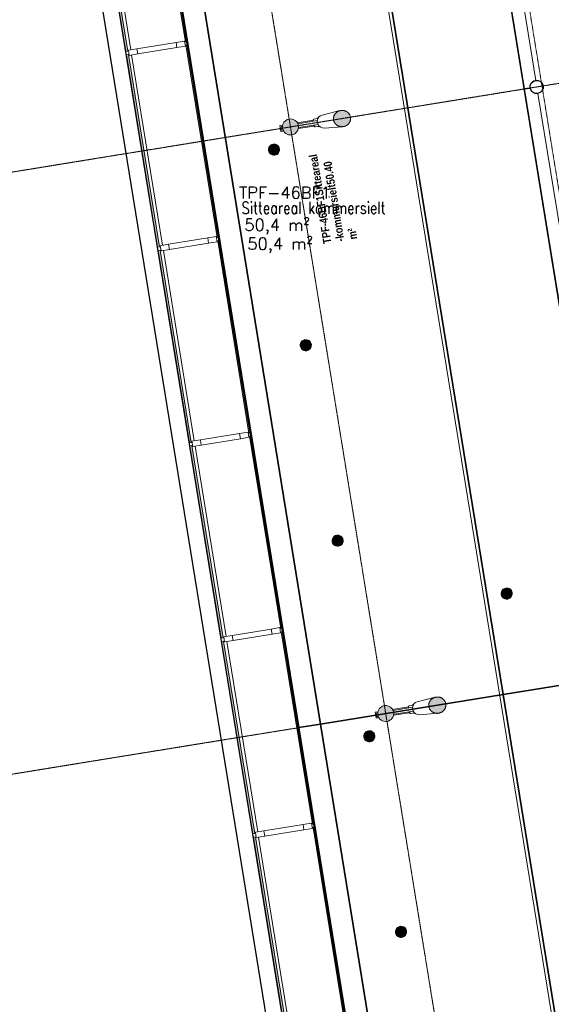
# Model space of a CAD drawing. Header units: millimetres. Extents: x 344773 to 395309, y 816588 to 874127.
# Tile 7 of 25: x 356483 to 364530, y 835334 to 850245. Entities that reach past the tile are written whole.
import ezdxf
from ezdxf.enums import TextEntityAlignment as Align

# ---------------------------------------------------------------- set-up
doc = ezdxf.new("R2010")
doc.units = ezdxf.units.MM
doc.linetypes.add('Overhead', pattern=[1.4000000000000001, 0.7000000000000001, -0.7000000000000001])
doc.linetypes.add('System - Akser', pattern=[7.199999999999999, 4.8, -0.8, 0.8, -0.8])
for name, color, linetype, lineweight in [('0-1', 7, 'Continuous', 5), ('A-AREA-BNDY', 1, 'Continuous', 5), ('A-AREA-IDEN', 2, 'Continuous', 5), ('A-FLOR-1', 8, 'Continuous', 5), ('A-FLOR-OVHD', 1, 'Overhead', 5), ('A-GLAZ-CURT-1', 10, 'Continuous', 9), ('A-GLAZ-CURT-2', 7, 'Continuous', 5), ('A862-NA', 7, 'Continuous', 5), ('A862-NR', 255, 'Continuous', 5), ('Q-SPCQ', 91, 'Continuous', 5), ('Q-SPCQ-1', 7, 'Continuous', 5), ('S-BEAM-1', 10, 'Continuous', 9), ('S-BEAM-2', 7, 'Continuous', 5), ('S-COLS-2', 10, 'Continuous', 9), ('S-COLS-3', 7, 'Continuous', 5), ('S-COLS-SYMB-1', 10, 'Continuous', 9), ('S-GRID-1', 1, 'System - Akser', 5)]:
    doc.layers.add(name, color=color, linetype=linetype, lineweight=lineweight)
for name, color, linetype in [('_grå hatch fotavtrykk', 7, 'Continuous'), ('A861 soner', 7, 'Continuous'), ('A862-B-RLin', 1, 'Continuous'), ('A862-B-RLin-Etasje', 6, 'Continuous'), ('A862-B-T', 1, 'Continuous'), ('A862-N-T', 4, 'Continuous')]:
    doc.layers.add(name, color=color, linetype=linetype)
doc.layers.add('A862-N-RLin', color=7, linetype='Continuous', plot=False)
doc.styles.add('Arial Narrow_B', font='ARIALNB.TTF', dxfattribs={"height": 122.8911042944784})
doc.styles.add('ROMANS', font='ROMANS.SHX')

# ---------------------------------------------------------------- blocks, each defined once
blk = doc.blocks.new('Arkiv_0.975_234', base_point=(302896.1749023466, 40813.44769077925))
at = {"linetype": 'Continuous', "flags": 1}
for tag in ['floor_f', 'ROOM_WALLS_SURF', 'ROOM_DOORS_SURF', 'ROOM_WINDS_SURF', 'ROOM_BASELEV', 'ROOM_HEIGHT', 'ROOM_NET_AREA', 'ROOM_REDUCED_AREA', 'ROOM_CALC_AREA', 'ROOM_VOLUME']:
    blk.add_attdef(tag, text='', height=2000, dxfattribs=at).set_placement((302896.1749023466, 39780.32073765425), align=Align.BOTTOM_LEFT)
at = {"layer": 'A862-B-T', "linetype": 'Continuous'}
blk.add_attdef('Bruttoareal', text='', height=2000, dxfattribs=at).set_placement((302896.1749023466, 39780.32073765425), align=Align.BOTTOM_LEFT)
at = {"layer": 'A862-N-T', "color": 2}
blk.add_attdef('Nettoareal', text='', height=125, dxfattribs=at).set_placement((302614.2949023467, 40514.50225620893), align=Align.BOTTOM_LEFT)
at = {"layer": 'A862-NA', "color": 1}
blk.add_attdef('ROOM_NAME', text='', height=125, dxfattribs=at).set_placement((302614.2949023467, 40702.00225620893), align=Align.BOTTOM_LEFT)
at = {"layer": 'A862-NR'}
blk.add_attdef('ROOM_NUMBER', text='', height=125, dxfattribs=at).set_placement((302614.2949023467, 40889.5022562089), align=Align.BOTTOM_LEFT)
blk = doc.blocks.new('A233 - TP Glassfasade Ramme 1 - A233 - TP Glassfasade Ramme 1-6429322-ENBR-80052-AA1-TOF-200-0002_2D')
at = {"layer": 'S-BEAM-1'}
for p, q in [((39.99999999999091, 430.000000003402), (-39.99999999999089, 430.000000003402)), ((-39.99999999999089, 430.000000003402), (-39.9999999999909, 300.000000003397)), ((-39.9999999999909, 300.000000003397), (39.99999999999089, 300.000000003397)), ((39.99999999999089, 300.000000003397), (39.99999999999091, 430.000000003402)), ((39.99999999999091, -299.9999999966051), (-39.9999999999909, -299.9999999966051)), ((-39.9999999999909, -299.9999999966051), (-39.99999999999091, -429.9999999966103)), ((-39.99999999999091, -429.9999999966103), (39.99999999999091, -429.9999999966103)), ((39.99999999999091, -429.9999999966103), (39.99999999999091, -299.9999999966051))]:
    blk.add_line(p, q, dxfattribs=at)
at = {"layer": 'S-BEAM-2'}
for p, q in [((-39.99999999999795, -299.9999999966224), (-39.99999999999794, 300.0000000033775)), ((40.00000000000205, 300.0000000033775), (40.00000000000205, -299.9999999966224))]:
    blk.add_line(p, q, dxfattribs=at)
blk = doc.blocks.new('A222 - Sirkulær Stålsøyle - A222 - Sirkulær Stålsøyle 1 - Ø 200 mm-26153990-ENBR-80052-AA1-TOF-200-0002_2D')
at = {"layer": 'S-COLS-3'}
h = blk.add_hatch(color=256, dxfattribs=at)
h.paths.add_polyline_path([(17.3648177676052, -98.48077530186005), (60.32088886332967, -77.94228634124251), (77.94228634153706, -61.96155060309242), (95.89268973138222, -23.29371405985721), (100.0000000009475, -6.410552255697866e-10), (86.9333243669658, 46.38861592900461), (63.63961030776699, 75.15754839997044), (49.09117846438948, 86.93332436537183), (17.3648177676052, 98.48077530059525), (-23.29371405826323, 96.32283352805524), (-60.32088886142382, 77.94228633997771), (-77.9422863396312, 61.96155060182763), (-95.89268972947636, 23.29371405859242), (-99.99999999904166, -6.410552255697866e-10), (-86.93332436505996, -46.38861593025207), (-63.63961030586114, -75.15754840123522), (-40.66555640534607, -90.00000000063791), (-17.364817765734, -98.48077530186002), (9.355950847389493e-10, -98.48077530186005)], flags=0)
h.paths.add_polyline_path([(9.355929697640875e-10, -90.00000000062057), (-23.29371405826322, -86.93332436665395), (-44.99999999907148, -77.94228634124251), (-71.56532211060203, -53.31062158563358), (-85.12134751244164, -27.66821315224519), (-86.93332436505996, -23.29371405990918), (-89.99999999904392, -6.410531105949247e-10), (-81.95101363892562, 35.32207618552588), (-66.52204922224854, 59.88314277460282), (-63.63961030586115, 63.63961030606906), (-44.99999999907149, 77.94228633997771), (-10.38569152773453, 88.6326977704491), (18.59929829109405, 87.55135592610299), (23.29371406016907, 86.93332436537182), (45.00000000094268, 77.94228633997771), (71.56532211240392, 53.31062158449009), (85.12134751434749, 27.66821315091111), (86.93332436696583, 23.29371405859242), (90.00000000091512, -6.410552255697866e-10), (81.95101364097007, -35.32207618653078), (66.52204922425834, -59.88314277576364), (63.63961030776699, -63.63961030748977), (45.00000000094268, -77.94228634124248), (10.38569152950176, -88.6326977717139)], flags=0)
at = {"layer": 'S-COLS-2'}
for centre, radius, start, end in [((-3.098267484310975e-13, -1.064300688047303e-13), 99.99999999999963, 359.9999999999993, 179.9999999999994), ((-3.09268259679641e-13, -1.06758612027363e-13), 99.99999999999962, 179.9999999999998, 359.9999999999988)]:
    blk.add_arc(centre, radius, start, end, dxfattribs=at)
at = {"layer": 'S-COLS-SYMB-1'}
for centre, radius, start, end in [((-3.078755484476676e-13, -1.067582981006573e-13), 99.99999999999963, 359.9999999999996, 179.9999999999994), ((-3.09268259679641e-13, -1.06758612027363e-13), 99.9999999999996, 180.0000000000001, 0)]:
    blk.add_arc(centre, radius, start, end, dxfattribs=at)
blk = doc.blocks.new('System Panel - A200 - Glass - 30mm-23889627-ENBR-80052-AA1-TOF-200-0002_2D')
at = {"layer": 'A-GLAZ-CURT-2'}
blk.add_hatch(color=256, dxfattribs=at).paths.add_polyline_path([(1474.999999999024, -12.09999999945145), (-1475.000000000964, -12.09999999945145), (-1475.000000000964, -42.09999999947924), (1474.999999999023, -42.09999999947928)], flags=0)
at = {"layer": 'A-GLAZ-CURT-1'}
for p, q in [((1474.999999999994, -12.09999999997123), (-1474.999999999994, -12.09999999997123)), ((-1474.999999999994, -12.09999999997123), (-1474.999999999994, -42.09999999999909)), ((-1474.999999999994, -42.09999999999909), (1474.999999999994, -42.09999999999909)), ((1474.999999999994, -42.09999999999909), (1474.999999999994, -12.09999999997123))]:
    blk.add_line(p, q, dxfattribs=at)
blk = doc.blocks.new('System Panel - A200 - Glass - 30mm-23889626-ENBR-80052-AA1-TOF-200-0002_2D')
at = {"layer": 'A-GLAZ-CURT-2'}
blk.add_hatch(color=256, dxfattribs=at).paths.add_polyline_path([(-1475.000000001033, -12.09999999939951), (-1475.000000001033, -42.0999999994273), (1474.999999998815, -42.09999999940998), (1474.999999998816, -12.09999999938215), (-543.6805156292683, -12.09999999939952)], flags=0)
at = {"layer": 'A-GLAZ-CURT-1'}
for p, q in [((1474.999999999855, -12.09999999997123), (-1474.999999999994, -12.09999999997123)), ((-1474.999999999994, -12.09999999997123), (-1474.999999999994, -42.09999999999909)), ((-1474.999999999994, -42.09999999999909), (1474.999999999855, -42.09999999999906)), ((1474.999999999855, -42.09999999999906), (1474.999999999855, -12.09999999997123))]:
    blk.add_line(p, q, dxfattribs=at)
blk = doc.blocks.new('A222 V-Søyle_Pir - A222 V-Søyle_Pir-V106-ENBR-80052-AA1-TOF-200-0002_2D')
at = {"layer": 'S-COLS-3'}
for points in [[(8.662937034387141e-10, 126291.9251316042), (31.38634672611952, 126296.0572225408), (60.63376579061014, 126308.1719001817), (85.74909391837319, 126327.4435692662), (105.0207630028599, 126352.558897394), (117.1354406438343, 126381.8063164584), (121.267531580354, 126413.1926631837), (117.1354406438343, 126444.5790099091), (93.12760202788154, 126489.3258981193), (85.74909391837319, 126498.9417571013), (60.63376579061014, 126518.2134261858), (31.38634672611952, 126530.3281038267), (8.619622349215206e-10, 126534.4601947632), (-31.38634672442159, 126530.3281038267), (-60.63376578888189, 126518.2134261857), (-93.12760202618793, 126489.3258981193), (-105.0207630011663, 126473.8264289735), (-117.1354406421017, 126444.5790099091), (-121.2675315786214, 126413.1926631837), (-117.1354406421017, 126381.8063164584), (-105.020763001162, 126352.5588973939), (-85.74909391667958, 126327.4435692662), (-60.63376578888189, 126308.1719001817), (-31.38634672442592, 126296.0572225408)], [(8.662937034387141e-10, 125492.2494524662), (29.57242316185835, 125496.0251154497), (57.42620458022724, 125507.132676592), (81.94258372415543, 125524.9266048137), (101.696757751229, 125548.3727816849), (115.5406858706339, 125576.108600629), (122.6698093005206, 125606.5221566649), (122.6698093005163, 125637.8459244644), (115.5406858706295, 125668.2594805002), (101.6967577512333, 125695.9952994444), (81.94258372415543, 125719.4414763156), (57.42620458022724, 125737.2354045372), (29.57242316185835, 125748.3429656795), (8.662937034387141e-10, 125752.1186286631), (-29.57242316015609, 125748.3429656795), (-57.42620457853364, 125737.2354045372), (-81.94258372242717, 125719.4414763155), (-101.6967577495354, 125695.9952994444), (-115.5406858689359, 125668.2594805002), (-122.6698092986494, 125637.8459244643), (-122.6698092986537, 125606.5221566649), (-115.5406858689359, 125576.108600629), (-101.6967577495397, 125548.3727816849), (-81.94258372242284, 125524.9266048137), (-57.42620457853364, 125507.132676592), (-29.57242316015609, 125496.0251154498)]]:
    blk.add_hatch(color=256, dxfattribs=at).paths.add_polyline_path(points, flags=0)
at = {"layer": 'S-COLS-2'}
for radius, start, end in [(121.267531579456, 89.9999999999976, 269.9999999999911), (121.2675315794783, 269.9999999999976, 90.00000000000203)]:
    blk.add_arc((0, 126413.1926631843), radius, start, end, dxfattribs=at)
for points in [[(-4.331468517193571e-12, 125752.1186286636), (-5.071957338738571, 125752.1003430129), (-15.08187180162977, 125751.4491397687), (-29.61176347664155, 125748.6612029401), (-41.52330496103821, 125744.7467359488), (-50.78164823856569, 125740.7196147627), (-57.46172219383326, 125737.3072135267), (-63.92869046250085, 125733.4639583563), (-70.2329638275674, 125729.1741465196), (-76.28317190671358, 125724.4970790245), (-81.99365964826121, 125719.5021003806), (-87.39769183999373, 125714.1433773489), (-92.54251998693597, 125708.3917561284), (-97.35242176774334, 125702.3281344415), (-101.7601484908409, 125696.0413082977), (-105.7875307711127, 125689.4784290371), (-109.4738215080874, 125682.5992933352), (-112.7639080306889, 125675.5015046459), (-115.6127059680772, 125668.2882007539), (-118.0293833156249, 125660.902575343), (-120.0429023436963, 125653.2957156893), (-121.6219658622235, 125645.5762576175), (-122.7462732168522, 125637.8556870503), (-123.4117970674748, 125630.0765409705), (-123.6355262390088, 125622.184041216), (-123.4117963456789, 125614.2915375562), (-122.7462761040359, 125606.5124031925), (-121.6219550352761, 125598.7917896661), (-120.0429427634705, 125591.0724917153), (-118.0292324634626, 125583.4650345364), (-115.4119386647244, 125575.466356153), (-112.0217227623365, 125567.0647168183), (-107.711612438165, 125558.2710540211), (-102.8289934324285, 125549.90220926), (-97.39218294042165, 125542.0214014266), (-91.3146303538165, 125534.4750696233), (-84.74616648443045, 125527.4513333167), (-77.7815227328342, 125521.0651027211), (-70.256698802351, 125515.1578440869), (-62.33539973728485, 125509.8543842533), (-54.18724953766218, 125505.2715860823), (-45.61118417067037, 125501.304219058), (-33.7964720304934, 125496.9056930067), (-18.79979405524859, 125493.2742164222), (-6.339946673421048, 125492.2723095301), (-8.662937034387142e-12, 125492.2494524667)], [(-8.662937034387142e-12, 125492.2494524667), (5.071957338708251, 125492.2677381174), (15.08187180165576, 125492.9189413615), (29.6117634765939, 125495.7068781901), (41.52330496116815, 125499.6213451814), (50.78164823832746, 125503.6484663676), (57.46172219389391, 125507.0608676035), (63.92869046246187, 125510.904122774), (70.23296382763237, 125515.1939346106), (76.28317190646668, 125519.8710021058), (81.99365964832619, 125524.8659807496), (87.39769183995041, 125530.2247037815), (92.54251998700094, 125535.9763250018), (97.35242176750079, 125542.039946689), (101.7601484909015, 125548.3267728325), (105.7875307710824, 125554.8896520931), (109.4738215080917, 125561.7687877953), (112.7639080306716, 125568.8665764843), (115.6127059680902, 125576.0798803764), (118.0293833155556, 125583.4655057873), (120.0429023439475, 125591.0723654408), (121.6219658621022, 125598.7918235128), (122.7462732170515, 125606.51239408), (123.4117970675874, 125614.2915401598), (123.6355262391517, 125622.1840399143), (123.4117963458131, 125630.0765435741), (122.7462761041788, 125637.8556779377), (121.6219550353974, 125645.5762914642), (120.0429427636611, 125653.2955894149), (118.0292324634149, 125660.9030465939), (115.4119386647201, 125668.9017249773), (112.0217227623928, 125677.3033643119), (107.7116124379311, 125686.0970271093), (102.8289934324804, 125694.4658718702), (97.39218294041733, 125702.3466797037), (91.31463035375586, 125709.893011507), (84.74616648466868, 125716.9167478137), (77.78152273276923, 125723.3029784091), (70.25669880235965, 125729.2102370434), (62.33539973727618, 125734.513696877), (54.1872495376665, 125739.096495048), (45.61118417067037, 125743.0638620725), (33.79647203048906, 125747.4623881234), (18.79979405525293, 125751.0938647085), (6.339946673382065, 125752.0957716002), (-4.331468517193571e-12, 125752.1186286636)]]:
    blk.add_open_spline(points, degree=3, knots=[0, 0, 0, 0, 0.03846153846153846, 0.07692307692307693, 0.1153846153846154, 0.1346153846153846, 0.1538461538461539, 0.1730769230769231, 0.1923076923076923, 0.2115384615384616, 0.2307692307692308, 0.25, 0.2692307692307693, 0.2884615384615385, 0.3076923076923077, 0.3269230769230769, 0.3461538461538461, 0.3653846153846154, 0.3846153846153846, 0.4038461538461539, 0.4230769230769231, 0.4423076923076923, 0.4615384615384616, 0.4807692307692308, 0.5, 0.5192307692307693, 0.5384615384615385, 0.5576923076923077, 0.576923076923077, 0.5961538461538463, 0.6153846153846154, 0.639423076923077, 0.6634615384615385, 0.6875, 0.7115384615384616, 0.7355769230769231, 0.7596153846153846, 0.7836538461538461, 0.8076923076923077, 0.8317307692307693, 0.8557692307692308, 0.8798076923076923, 0.9038461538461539, 0.9519230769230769, 1, 1, 1, 1], dxfattribs=at)
at = {"layer": 'S-COLS-3'}
for p, q in [((-29.99999999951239, 126535.9220813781), (-29.99999999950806, 126552.7612215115)), ((-29.99999999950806, 126552.7612215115), (30.00000000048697, 126552.7612215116)), ((30.00000000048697, 126552.7612215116), (30.00000000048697, 126535.9220813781)), ((-29.99999999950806, 126024.4958910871), (-29.99999999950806, 126296.0572225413)), ((30.00000000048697, 126296.4286930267), (30.00000000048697, 126024.4958910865)), ((-65.00000000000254, 125997.7297785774), (-65.00000000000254, 125999.3948342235)), ((-65.00000000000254, 125997.7297785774), (-65.00000000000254, 125999.3948342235)), ((-65.00000000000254, 125980.332467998), (-65.00000000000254, 125997.7297785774)), ((-65.00000000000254, 125980.332467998), (-65.00000000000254, 125997.7297785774)), ((-59.99999999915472, 126048.4716381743), (-29.9999999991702, 126068.4716381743)), ((-29.99999999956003, 126064.5274668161), (-60.00000000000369, 126045.4043006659)), ((-60.00000000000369, 126045.4043006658), (-60.00000000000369, 126048.1057854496)), ((-59.99999999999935, 125980.251908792), (-60.00000000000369, 126045.4043006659)), ((-29.99999999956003, 126024.4958910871), (-29.99999999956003, 125996.9888311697)), ((30.0000000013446, 126068.471638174), (60.00000000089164, 126048.4716381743)), ((59.99999999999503, 126045.4043006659), (29.99999999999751, 126064.5274668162)), ((29.9999999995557, 125996.9888311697), (29.99999999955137, 126024.4958910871)), ((59.99999999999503, 126048.1057854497), (59.99999999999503, 126045.4043006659)), ((59.99999999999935, 126045.4043006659), (59.99999999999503, 125980.2519087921)), ((64.99999999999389, 125999.3948342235), (64.99999999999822, 125997.7297785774)), ((64.99999999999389, 125999.3948342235), (64.99999999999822, 125997.7297785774)), ((64.99999999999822, 125997.7297785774), (64.99999999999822, 125980.332467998)), ((64.99999999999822, 125997.7297785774), (64.99999999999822, 125980.332467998)), ((-99.68314361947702, 125912.6123045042), (-123.0924665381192, 125633.6053856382)), ((123.0924665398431, 125633.6053856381), (99.68314362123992, 125912.6123045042))]:
    blk.add_line(p, q, dxfattribs=at)
for major_axis, ratio, start_param, end_param in [((99.99999999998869, 0), 0.9510565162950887, 1.919862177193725, 3.061965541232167), ((99.9999999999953, 0), 0.9510565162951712, 1.570796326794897, 1.917829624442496), ((100.0000000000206, 0), 0.951056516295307, 1.223763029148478, 1.570796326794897), ((100.0000000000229, 0), 0.9510565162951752, 0.07962711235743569, 1.221730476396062)]:
    blk.add_ellipse((-4.331468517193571e-12, 125905.0473162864), major_axis=major_axis, ratio=ratio, start_param=start_param, end_param=end_param, dxfattribs=at)
blk = doc.blocks.new('System Panel - A200 - Glass - 30mm-23890355-ENBR-80052-AA1-TOF-200-0002_2D')
at = {"layer": 'A-GLAZ-CURT-2'}
blk.add_hatch(color=256, dxfattribs=at).paths.add_polyline_path([(1474.999999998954, 42.10000000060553), (-1475.000000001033, 42.10000000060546), (-1475.000000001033, 12.1000000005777), (1474.999999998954, 12.1000000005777)], flags=0)
at = {"layer": 'A-GLAZ-CURT-1'}
for p, q in [((1474.999999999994, 42.09999999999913), (-1474.999999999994, 42.09999999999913)), ((-1474.999999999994, 42.09999999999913), (-1474.999999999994, 12.09999999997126)), ((-1474.999999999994, 12.09999999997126), (1474.999999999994, 12.09999999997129)), ((1474.999999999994, 12.09999999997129), (1474.999999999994, 42.09999999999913))]:
    blk.add_line(p, q, dxfattribs=at)
blk = doc.blocks.new('System Panel - A200 - Glass - 30mm-23890354-ENBR-80052-AA1-TOF-200-0002_2D')
at = {"layer": 'A-GLAZ-CURT-2'}
blk.add_hatch(color=256, dxfattribs=at).paths.add_polyline_path([(-1475.000000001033, 42.10000000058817), (-1475.000000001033, 12.10000000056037), (1474.999999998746, 12.1000000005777), (1474.999999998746, 42.1000000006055), (-543.6805156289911, 42.10000000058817)], flags=0)
at = {"layer": 'A-GLAZ-CURT-1'}
for p, q in [((1474.999999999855, 42.09999999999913), (-1474.999999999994, 42.09999999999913)), ((-1474.999999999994, 42.09999999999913), (-1474.999999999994, 12.09999999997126)), ((-1474.999999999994, 12.09999999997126), (1474.999999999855, 12.09999999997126)), ((1474.999999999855, 12.09999999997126), (1474.999999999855, 42.09999999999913))]:
    blk.add_line(p, q, dxfattribs=at)
blk = doc.blocks.new('258 - gulvboks EL - A258 - gulvboks EL-31310932-ENBR-80052-AA1-TOF-200-0002_2D')
at = {"layer": 'Q-SPCQ'}
blk.add_hatch(color=256, dxfattribs=at).paths.add_polyline_path([(-21.99961883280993, -82.10369523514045), (21.99961883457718, -82.10369523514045), (42.50000000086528, -73.61215932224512), (73.61215932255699, -42.50000000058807), (85.00000000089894, -5.890797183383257e-10), (82.1036952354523, 21.9996188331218), (60.10407640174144, 60.10407640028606), (21.99961883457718, 82.10369523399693), (-21.99961883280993, 82.10369523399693), (-60.10407639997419, 60.10407640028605), (-82.10369523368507, 21.9996188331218), (-82.10369523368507, -21.99961883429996), (-60.10407639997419, -60.10407640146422), (-42.49999999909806, -73.61215932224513)], flags=0)
at = {"layer": 'Q-SPCQ-1'}
for radius, start, end in [(85.00000000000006, 359.9999999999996, 179.9999999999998), (85.00000000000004, 179.9999999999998, 359.9999999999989)]:
    blk.add_arc((-1.100263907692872e-15, -5.277835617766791e-16), radius, start, end, dxfattribs=at)

msp = doc.modelspace()

# ---------------------------------------------------------------- linework, layer by layer
at = {"layer": '_grå hatch fotavtrykk'}
msp.add_lwpolyline([(358639.5370000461, 818562.395023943), (360864.0488967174, 818922.1956680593), (360868.1222663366, 818897.1031255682), (361771.0036538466, 819043.6713585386), (361790.3521878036, 818924.4816075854), (363062.1066292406, 819130.9304322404), (356490.2802025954, 859614.3260651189), (355184.4715465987, 859402.3490879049), (355203.0589581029, 859287.8479606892), (354324.2808801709, 859145.6990565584), (354329.1680875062, 859115.5931567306), (352114.2348103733, 858759.1946681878)], dxfattribs=at)
at = {"layer": 'A-AREA-BNDY', "flags": 128}
for points in [[(363800.642475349, 840025.7394294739), (366684.8647847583, 822258.5153330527), (363921.044472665, 821809.8536760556), (361036.8221632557, 839577.0777724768), (358152.5686539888, 857344.4940645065), (360916.3889660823, 857793.1557215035)], [(363800.642475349, 840025.7394294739), (366684.8647847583, 822258.5153330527), (363921.044472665, 821809.8536760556), (361036.8221632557, 839577.0777724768), (358152.5686539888, 857344.4940645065), (360916.3889660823, 857793.1557215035)], [(363800.642475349, 840025.7394294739), (360916.3889660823, 857793.1557215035), (358152.5686539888, 857344.4940645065), (361036.8221632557, 839577.0777724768)], [(366684.8647847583, 822258.5153330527), (363800.642475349, 840025.7394294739), (361036.8221632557, 839577.0777724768), (363921.0444726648, 821809.8536760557)]]:
    msp.add_lwpolyline(points, close=True, dxfattribs=at)
for points in [[(369263.0697295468, 834686.153661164), (368903.9697259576, 836898.2613118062), (368473.3566505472, 836828.358223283), (368421.8011361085, 836819.9890169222), (368285.811700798, 836797.9133251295), (368263.7360090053, 836933.90276044), (368252.9632580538, 837000.2644551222), (368208.8982738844, 837271.711092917), (366647.1123746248, 837018.1803382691), (366516.058332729, 836996.9058280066), (366585.6466713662, 836568.231657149), (366580.7112779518, 836567.4304756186), (366581.512459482, 836562.4950822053), (366441.3567624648, 836539.7430650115), (366181.7455441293, 836497.5993703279), (365706.7593511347, 839423.5826088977), (364666.0245432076, 845834.6586542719), (363412.0896613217, 853559.0778074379)], [(363412.0896613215, 853559.0778074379), (364666.0245432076, 845834.6586542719), (364868.3756732, 845867.5070970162), (364933.2713771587, 845467.7402304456), (364923.4006391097, 845466.1378753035), (365062.8062253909, 844607.3794211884), (370170.9384093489, 845436.6023051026), (369434.8128192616, 849971.2417743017), (369243.3195547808, 849940.1559309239), (369197.4919712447, 850222.4604342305), (369388.9852357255, 850253.5462776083)], [(369263.0697295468, 834686.153661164), (368903.9697259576, 836898.2613118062), (368473.3566505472, 836828.358223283), (368421.8011361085, 836819.9890169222), (368285.811700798, 836797.9133251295), (368263.7360090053, 836933.90276044), (368252.9632580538, 837000.2644551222), (368208.8982738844, 837271.711092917), (366647.1123746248, 837018.1803382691), (366516.058332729, 836996.9058280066), (366585.6466713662, 836568.231657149), (366580.7112779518, 836567.4304756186), (366581.512459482, 836562.4950822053), (366441.3567624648, 836539.7430650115), (366181.7455441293, 836497.5993703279), (365706.7593511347, 839423.5826088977), (364666.0245432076, 845834.6586542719), (363412.0896613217, 853559.0778074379)]]:
    msp.add_lwpolyline(points, dxfattribs=at)
at = {"layer": 'A-FLOR-1'}
for p, q in [((364328.2055648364, 819301.6828099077), (357747.3805926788, 859840.5107768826)), ((361107.3894910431, 856304.5258818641), (366395.1875913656, 823730.9293464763)), ((366444.5415255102, 823738.9411617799), (361156.7434251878, 856312.537697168)), ((364297.0179522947, 849324.7452823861), (363620.5382008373, 853491.9578102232)), ((357696.077782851, 852671.9725209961), (358163.9677965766, 849789.7027669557)), ((358176.7867010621, 849710.7364723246), (358644.6767147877, 846828.4667182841)), ((364889.7510148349, 845673.4243987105), (364328.7826736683, 849129.0700318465)), ((360684.5939045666, 848683.4996943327), (360928.1361227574, 848723.0348459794)), ((360421.9667761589, 848640.8664152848), (360464.4823056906, 848647.7681258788)), ((360436.3880437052, 848552.0293338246), (360421.9667761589, 848640.8664152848)), ((360478.9035732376, 848558.9310444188), (360436.3880437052, 848552.0293338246)), ((360942.5573903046, 848634.1977645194), (360699.0151721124, 848594.6626128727)), ((358657.4956192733, 846749.5004236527), (359125.3856329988, 843867.2306696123)), ((359138.2045374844, 843788.264374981), (359606.09455121, 840905.9946209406)), ((359618.9134556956, 840827.0283263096), (360086.8034694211, 837944.7585722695)), ((361864.0935307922, 839757.15826927), (361906.6090603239, 839764.059979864)), ((361878.5147983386, 839668.3211878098), (361864.0935307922, 839757.15826927)), ((362126.7206592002, 839799.7915483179), (362370.2628773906, 839839.3266999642)), ((361921.0303278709, 839675.2228984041), (361878.5147983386, 839668.3211878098)), ((362384.6841449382, 839750.4896185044), (362141.1419267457, 839710.9544668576)), ((360099.6223739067, 837865.792277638), (360567.5123876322, 834983.5225235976))]:
    msp.add_line(p, q, dxfattribs=at)
at = {"layer": 'A-FLOR-OVHD'}
msp.add_line((365109.7085032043, 844803.5654863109), (363680.4006530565, 853608.3073376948), dxfattribs=at)
at = {"layer": 'A862-B-RLin', "flags": 128}
for points in [[(357441.7902289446, 859551.8228621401), (360693.4097047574, 839521.3793992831), (360708.2158850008, 839523.7829438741), (361036.814151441, 839577.1271264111), (361036.8061396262, 839577.1764803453), (358152.5998538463, 857344.301868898)], [(369412.7870295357, 834559.5733887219), (368996.9738152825, 837121.0425708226), (368440.5082078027, 837030.7093532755), (368087.9963466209, 839202.2330994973), (367964.6034990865, 839182.252917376), (367920.1849583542, 839175.0422836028), (367900.4508748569, 839171.828082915), (366202.6697214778, 838896.220815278), (366182.92814782, 838893.0160891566), (365992.5661412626, 838862.1138872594), (365910.072979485, 838848.7224527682), (365665.9926153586, 840328.7462034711), (365587.254891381, 840315.7671434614), (363800.6504871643, 840025.6900755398), (363800.6584989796, 840025.6407216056), (366684.8647847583, 822258.5153330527)], [(363921.044472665, 821809.8536760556), (361036.8381868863, 839576.9790646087), (361036.830175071, 839577.0284185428), (360708.2316629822, 839523.6857492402), (360693.4254827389, 839521.2822046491), (363944.7487160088, 819492.6637240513)]]:
    msp.add_lwpolyline(points, dxfattribs=at)
for points in [[(363800.642475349, 840025.7394294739), (363800.6344635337, 840025.788783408), (363800.6264517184, 840025.838137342), (360916.4201659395, 857792.963525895), (358152.5998538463, 857344.301868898), (361036.8061396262, 839577.1764803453), (361036.814151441, 839577.1271264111), (361036.8221632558, 839577.0777724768)], [(366684.8647847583, 822258.5153330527), (363800.6584989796, 840025.6407216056), (363800.6504871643, 840025.6900755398), (363800.642475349, 840025.7394294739), (361036.8221632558, 839577.0777724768), (361036.830175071, 839577.0284185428), (361036.8381868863, 839576.9790646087), (363921.0444726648, 821809.8536760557)]]:
    msp.add_lwpolyline(points, close=True, dxfattribs=at)
msp.add_lwpolyline([(360916.4201659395, 857792.963525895), (363800.6264517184, 840025.838137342), (363800.6344635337, 840025.788783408), (365587.2228441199, 840315.9645591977), (365666.1579266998, 840328.9756573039), (365745.1562563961, 840341.5971440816), (365544.4603074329, 841577.9131983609), (365470.4294062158, 841565.8954754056), (364990.9222603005, 844519.7284339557), (364807.4516898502, 845649.9335258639), (364723.5500018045, 845636.3134398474), (364699.0704016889, 845632.3395715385), (364698.9716938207, 845632.3235479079), (363412.2741389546, 853558.5654756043, -0.4138596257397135)], format="xyb", dxfattribs=at)
msp.add_lwpolyline([(364990.9222603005, 844519.7284339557), (364807.4516898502, 845649.9335258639), (364723.5500018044, 845636.3134398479), (364699.0704016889, 845632.3395715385), (364698.9716938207, 845632.3235479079), (363412.2741389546, 853558.5654756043, -0.413859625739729), (365967.044577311, 857104.2324439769), (367373.6358012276, 857332.5192032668), (367373.6518248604, 857332.4204516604), (367383.5225978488, 857334.0228999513), (367387.5822589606, 857309.014803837), (367401.2023449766, 857225.1131157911), (368319.1855200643, 857374.1328804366), (370264.8548665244, 845388.5299734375), (370270.7917368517, 845383.1619132), (370266.8578203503, 845376.1914899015)], format="xyb", close=True, dxfattribs=at)
at = {"layer": 'A862-B-RLin-Etasje', "flags": 128}
msp.add_lwpolyline([(352115.2030331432, 858753.2302767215), (355241.9875495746, 859260.2288592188), (355218.7659066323, 859403.2775183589), (355218.5257611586, 859407.8772404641), (356245.7897342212, 859574.6369803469), (356246.7705420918, 859568.8577231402), (362816.4590909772, 819098.631724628), (362817.657704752, 819091.2480914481), (361790.3521878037, 818924.4816075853), (361766.2893390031, 819072.7122157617), (361564.7303249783, 819039.9923602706), (358639.1037247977, 818565.0640617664)], dxfattribs=at)
at = {"layer": 'A862-N-RLin', "flags": 128}
for points in [[(357457.7990988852, 859546.818400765), (360708.2077438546, 839523.8338299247), (361036.8061396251, 839577.1764803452), (358152.5998538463, 857344.301868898)], [(369239.490168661, 835276.0629284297), (369060.0255058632, 836381.5910532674), (369009.4377233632, 836373.378942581), (369010.0207618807, 836369.7873414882), (368990.2791882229, 836366.5826153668), (368903.9697259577, 836898.2613118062), (368317.8917579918, 836803.1210050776), (368312.6840780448, 836835.2010622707), (368280.604020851, 836829.9933823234), (367900.4433846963, 839171.8375574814), (366202.6680501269, 838896.2311110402), (366500.9979605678, 837058.4759712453), (366505.9333539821, 837059.2771527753), (366507.4742449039, 837049.785043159), (366092.901149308, 836982.4857866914), (366091.3603071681, 836991.9779042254), (366125.9080610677, 836997.5861749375), (365587.2709150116, 840315.668435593), (363800.6584989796, 840025.6407216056), (366684.8647847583, 822258.5153330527)], [(363921.044472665, 821809.8536760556), (361036.8381868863, 839576.9790646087), (360708.2396747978, 839523.6363953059), (363958.1203543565, 819503.9045096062)]]:
    msp.add_lwpolyline(points, dxfattribs=at)
for points in [[(363800.642475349, 840025.7394294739), (363800.6344635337, 840025.788783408), (363800.6264517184, 840025.838137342), (360916.4201659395, 857792.963525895), (358152.5998538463, 857344.301868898), (361036.8061396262, 839577.1764803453), (361036.814151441, 839577.1271264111), (361036.8221632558, 839577.0777724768)], [(366684.8647847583, 822258.5153330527), (363800.6584989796, 840025.6407216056), (363800.6504871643, 840025.6900755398), (363800.642475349, 840025.7394294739), (361036.8221632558, 839577.0777724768), (361036.830175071, 839577.0284185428), (361036.8381868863, 839576.9790646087), (363921.0444726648, 821809.8536760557)]]:
    msp.add_lwpolyline(points, close=True, dxfattribs=at)
for points in [[(360916.4201659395, 857792.963525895), (363800.6264517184, 840025.838137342), (365587.2068204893, 840316.0632670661), (364723.5500018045, 845636.3134398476), (364699.0704016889, 845632.3395715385), (364698.8729859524, 845632.3075242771), (363412.0896613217, 853559.0778074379, -0.4142135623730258)], [(363412.4052923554, 853558.3842550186), (364120.7160446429, 849195.7096404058), (364209.2410770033, 849210.1815608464, -1999.999750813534), (364209.2731242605, 849209.9841451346), (364120.748257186, 849195.5125894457), (364699.0704016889, 845632.3395715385), (364723.5500018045, 845636.3134398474), (364891.353377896, 845663.5536118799), (365062.8062253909, 844607.3794211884), (367570.4796192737, 845014.4597567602), (366825.3006778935, 849604.8691715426), (367693.0808100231, 849745.7392817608), (367711.1875126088, 849634.199390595), (366954.947271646, 849511.4359829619), (367682.0195104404, 845032.5664593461), (370170.9384093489, 845436.6023051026), (369443.8661705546, 849915.4718287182), (368609.4291140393, 849780.014429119), (368591.3224114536, 849891.554320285), (369375.862911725, 850018.9118186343, -0.3782844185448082), (369410.2649771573, 850146.7348120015), (368248.9039180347, 857276.611106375)]]:
    msp.add_lwpolyline(points, format="xyb", dxfattribs=at)
at = {"layer": 'S-GRID-1'}
for p, q in [((365606.6006999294, 817667.3678872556), (357214.9327536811, 869361.2489231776)), ((353935.1259671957, 847542.2433489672), (389938.6683903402, 853386.83785124)), ((355377.252721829, 838658.5352029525), (391380.7951449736, 844503.1297052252))]:
    msp.add_line(p, q, dxfattribs=at)

# ---------------------------------------------------------------- block references
at = {"layer": '0-1'}
for name, p, rotation in [('System Panel - A200 - Glass - 30mm-23890355-ENBR-80052-AA1-TOF-200-0002_2D', (358743.8319657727, 851361.933349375), 279.2206125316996), ('System Panel - A200 - Glass - 30mm-23889627-ENBR-80052-AA1-TOF-200-0002_2D', (357894.9443170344, 851224.1301291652), 279.2206125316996), ('A233 - TP Glassfasade Ramme 1 - A233 - TP Glassfasade Ramme 1-6429322-ENBR-80052-AA1-TOF-200-0002_2D', (358559.5823734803, 849813.4007951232), 99.22061253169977), ('System Panel - A200 - Glass - 30mm-23890354-ENBR-80052-AA1-TOF-200-0002_2D', (359224.5408839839, 848400.6973007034), 279.2206125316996), ('System Panel - A200 - Glass - 30mm-23889626-ENBR-80052-AA1-TOF-200-0002_2D', (358375.6532352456, 848262.8940804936), 279.2206125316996), ('A222 - Sirkulær Stålsøyle - A222 - Sirkulær Stålsøyle 1 - Ø 200 mm-26153990-ENBR-80052-AA1-TOF-200-0002_2D', (364307.964919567, 849226.1064755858), 99.22061253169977), ('A222 V-Søyle_Pir - A222 V-Søyle_Pir-V106-ENBR-80052-AA1-TOF-200-0002_2D', (485361.5164528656, 868877.1984002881), 99.22061253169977), ('258 - gulvboks EL - A258 - gulvboks EL-31310932-ENBR-80052-AA1-TOF-200-0002_2D', (360333.739096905, 848276.7185797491), 99.22061253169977), ('A233 - TP Glassfasade Ramme 1 - A233 - TP Glassfasade Ramme 1-6429322-ENBR-80052-AA1-TOF-200-0002_2D', (359040.2912916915, 846852.1647464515), 99.22061253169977), ('System Panel - A200 - Glass - 30mm-23890355-ENBR-80052-AA1-TOF-200-0002_2D', (359705.249802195, 845439.4612520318), 279.2206125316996), ('System Panel - A200 - Glass - 30mm-23889627-ENBR-80052-AA1-TOF-200-0002_2D', (358856.3621534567, 845301.6580318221), 279.2206125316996), ('258 - gulvboks EL - A258 - gulvboks EL-31310932-ENBR-80052-AA1-TOF-200-0002_2D', (360814.4480151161, 845315.4825310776), 99.22061253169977), ('A233 - TP Glassfasade Ramme 1 - A233 - TP Glassfasade Ramme 1-6429322-ENBR-80052-AA1-TOF-200-0002_2D', (359521.0002099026, 843890.92869778), 99.22061253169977), ('System Panel - A200 - Glass - 30mm-23890355-ENBR-80052-AA1-TOF-200-0002_2D', (360185.9587204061, 842478.2252033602), 279.2206125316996), ('System Panel - A200 - Glass - 30mm-23889627-ENBR-80052-AA1-TOF-200-0002_2D', (359337.0710716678, 842340.4219831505), 279.2206125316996), ('258 - gulvboks EL - A258 - gulvboks EL-31310932-ENBR-80052-AA1-TOF-200-0002_2D', (361295.1569333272, 842354.2464824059), 99.22061253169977), ('258 - gulvboks EL - A258 - gulvboks EL-31310932-ENBR-80052-AA1-TOF-200-0002_2D', (363856.3804215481, 841554.6205412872), 99.22061253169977), ('A233 - TP Glassfasade Ramme 1 - A233 - TP Glassfasade Ramme 1-6429322-ENBR-80052-AA1-TOF-200-0002_2D', (360001.7091281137, 840929.6926491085), 99.22061253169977), ('System Panel - A200 - Glass - 30mm-23890354-ENBR-80052-AA1-TOF-200-0002_2D', (360666.6676386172, 839516.9891546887), 279.2206125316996), ('System Panel - A200 - Glass - 30mm-23889626-ENBR-80052-AA1-TOF-200-0002_2D', (359817.7799898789, 839379.1859344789), 279.2206125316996), ('A222 V-Søyle_Pir - A222 V-Søyle_Pir-V106-ENBR-80052-AA1-TOF-200-0002_2D', (486803.643207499, 859993.4902542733), 99.22061253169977), ('258 - gulvboks EL - A258 - gulvboks EL-31310932-ENBR-80052-AA1-TOF-200-0002_2D', (361775.8658515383, 839393.0104337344), 99.22061253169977), ('A233 - TP Glassfasade Ramme 1 - A233 - TP Glassfasade Ramme 1-6429322-ENBR-80052-AA1-TOF-200-0002_2D', (360482.4180463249, 837968.4566004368), 99.22061253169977), ('System Panel - A200 - Glass - 30mm-23890355-ENBR-80052-AA1-TOF-200-0002_2D', (361147.3765568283, 836555.7531060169), 279.2206125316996), ('System Panel - A200 - Glass - 30mm-23889627-ENBR-80052-AA1-TOF-200-0002_2D', (360298.48890809, 836417.9498858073), 279.2206125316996), ('258 - gulvboks EL - A258 - gulvboks EL-31310932-ENBR-80052-AA1-TOF-200-0002_2D', (362256.5747697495, 836431.7743850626), 99.22061253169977)]:
    msp.add_blockref(name, p, dxfattribs=dict(at, rotation=rotation))
at = {"layer": 'A861 soner', "linetype": 'Continuous'}
ref = msp.add_blockref('Arkiv_0.975_234', (360748.4681157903, 847463.1560593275), dxfattribs=at)
ref.add_attrib('ROOM_NAME', 'Sitteareal kommersielt', dxfattribs={"layer": 'A862-NA', "color": 1, "height": 180, "style": 'ROMANS', "width": 0.8}).set_placement((359841.8536031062, 847250.2950513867), align=Align.BOTTOM_LEFT)
ref.add_attrib('ROOM_NUMBER', 'TPF-46BF1', dxfattribs={"layer": 'A862-NR', "height": 180, "style": 'ROMANS'}).set_placement((359804.2503085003, 847481.9367524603), align=Align.BOTTOM_LEFT)
ref.add_attrib('Nettoareal', '50,4 m²', dxfattribs={"layer": 'A862-N-T', "height": 180, "style": 'ROMANS'}).set_placement((359883.5105037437, 846993.6825543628), align=Align.BOTTOM_LEFT)
ref.add_attrib('Bruttoareal', '50,4 m²', dxfattribs={"layer": 'A862-B-T', "linetype": 'Continuous', "height": 180, "style": 'ROMANS'}).set_placement((359929.7351174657, 846708.9322880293), align=Align.BOTTOM_LEFT)

# ---------------------------------------------------------------- texts
at = {"layer": 'A-AREA-IDEN', "insert": (361080.4888936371, 846843.8708666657), "char_height": 122.8911042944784, "width": 989.9999999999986, "attachment_point": 1, "rotation": 99.22061253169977, "line_spacing_factor": 0.9687244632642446, "style": 'Arial Narrow_B'}
msp.add_mtext(' TPF-46BF1Sitteareal -kommersielt50.40 m²', dxfattribs=at)

doc.saveas('drawing.dxf')
